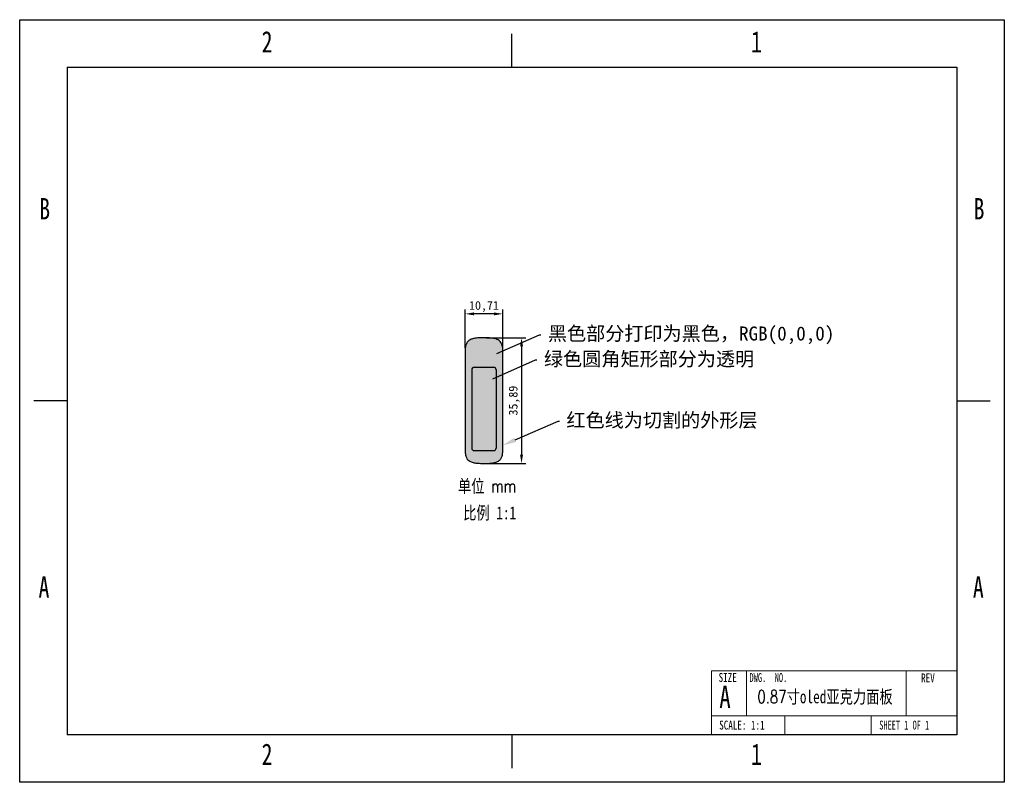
# Model space of a CAD drawing. Header units: millimetres. Extents: x -1 to 280, y -1 to 217.
import ezdxf
from ezdxf import colors
from ezdxf.entities.mleader import LeaderData, LeaderLine
from ezdxf.math import Vec2, Vec3

# ---------------------------------------------------------------- set-up
doc = ezdxf.new("R2010")
doc.units = ezdxf.units.MM
doc.header["$PDSIZE"] = -1
for name, color, linetype in [('图纸格式', 7, 'Continuous'), ('外形层', 240, 'Continuous'), ('尺寸注释', 42, 'Continuous'), ('打印层', 250, 'Continuous'), ('透明层', 100, 'Continuous')]:
    doc.layers.add(name, color=color, linetype=linetype)
doc.styles.add('SLDTEXTSTYLE0', font='TXT', dxfattribs={"width": 0.75})
doc.styles.add('SLDTEXTSTYLE1', font='TXT', dxfattribs={"width": 0.75, "bigfont": 'bigfont'})
doc.styles.add('SLDTEXTSTYLE2', font='TXT', dxfattribs={"width": 0.6875})
doc.styles.add('SLDTEXTSTYLE3', font='TXT', dxfattribs={"width": 0.694444})
doc.dimstyles.new('ISO-25', dxfattribs={"dimtxt": 2.5, "dimasz": 2.5, "dimexe": 1.25, "dimexo": 0.625, "dimtad": 1, "dimtxsty": 'Standard', "dimcen": 2.5, "dimadec": 0, "dimazin": 0, "dimtfac": 1, "dimtmove": 0, "dimatfit": 3, "dimfxl": 0, "dimarcsym": 0})

# ---------------------------------------------------------------- blocks, each defined once
blk = doc.blocks.new('*D11')
at = {"layer": 'Defpoints', "color": 0, "transparency": 16777216}
for p in [(126.34, 132.81), (126.34, 122.51), (137.05, 122.51)]:
    blk.add_point(p, dxfattribs=at)
at = {"layer": '尺寸注释', "color": 0, "lineweight": -2, "transparency": 16777216}
for p, q in [((126.34, 123.14), (126.34, 134.06)), ((134.55, 132.81), (128.84, 132.81)), ((137.05, 123.14), (137.05, 134.06))]:
    blk.add_line(p, q, dxfattribs=at)
at = {"layer": '尺寸注释', "color": 0, "transparency": 16777216}
for points in [[(128.84, 133.22), (128.84, 132.39), (126.34, 132.81)], [(134.55, 133.22), (134.55, 132.39), (137.05, 132.81)]]:
    blk.add_solid(points, dxfattribs=at)
at = {"layer": '尺寸注释', "color": 0, "transparency": 16777216, "insert": (131.7, 134.89), "char_height": 2.5, "attachment_point": 5, "rotation": 360}
blk.add_mtext('10,71', dxfattribs=at)
blk = doc.blocks.new('*D14')
at = {"layer": 'Defpoints', "color": 0, "transparency": 16777216}
for p in [(131.7, 126.01), (131.7, 90.12), (142.42, 90.12)]:
    blk.add_point(p, dxfattribs=at)
at = {"layer": '尺寸注释', "color": 0, "lineweight": -2, "transparency": 16777216}
for p, q in [((132.32, 126.01), (143.67, 126.01)), ((142.42, 123.51), (142.42, 92.62)), ((132.32, 90.12), (143.67, 90.12))]:
    blk.add_line(p, q, dxfattribs=at)
at = {"layer": '尺寸注释', "color": 0, "transparency": 16777216}
for points in [[(142.01, 123.51), (142.84, 123.51), (142.42, 126.01)], [(142.01, 92.62), (142.84, 92.62), (142.42, 90.12)]]:
    blk.add_solid(points, dxfattribs=at)
at = {"layer": '尺寸注释', "color": 0, "transparency": 16777216, "insert": (140.34, 108.06), "char_height": 2.5, "attachment_point": 5, "rotation": 90}
blk.add_mtext('35,89', dxfattribs=at)

msp = doc.modelspace()

# ---------------------------------------------------------------- hatches: boundary and pattern name
at = {"layer": '打印层'}
h = msp.add_hatch(color=256, dxfattribs=at)
h.dxf.hatch_style = 1
edge = h.paths.add_edge_path()
edge.add_spline(control_points=[(137.054, 122.513), (137.054, 122.812), (137.036, 123.134), (136.932, 123.746), (136.852, 124.037), (136.62, 124.53), (136.48, 124.738), (136.136, 125.097), (135.936, 125.249), (135.509, 125.497), (135.281, 125.594), (134.719, 125.769), (134.382, 125.825), (133.704, 125.909), (133.363, 125.935), (132.596, 125.985), (132.185, 126.01), (131.697, 126.01)], knot_values=[0, 0, 0, 0, 0.1281283, 0.1281283, 0.2455844, 0.2455844, 0.3435412, 0.3435412, 0.441498, 0.441498, 0.5394548, 0.5394548, 0.678048, 0.678048, 0.8166413, 0.8166413, 0.9999986, 0.9999986, 0.9999986, 0.9999986], degree=3, periodic=0)
edge.add_spline(control_points=[(131.697, 126.01), (131.367, 126.01), (131.071, 125.998), (130.519, 125.968), (130.258, 125.951), (129.722, 125.909), (129.45, 125.882), (128.862, 125.799), (128.546, 125.738), (127.932, 125.525), (127.636, 125.375), (127.134, 124.989), (126.924, 124.76), (126.618, 124.237), (126.517, 123.947), (126.367, 123.268), (126.341, 122.874), (126.341, 122.513)], knot_values=[0.0000014, 0.0000014, 0.0000014, 0.0000014, 0.1243917, 0.1243917, 0.2349394, 0.2349394, 0.3454871, 0.3454871, 0.4756499, 0.4756499, 0.6058127, 0.6058127, 0.7256479, 0.7256479, 0.8454831, 0.8454831, 1, 1, 1, 1], degree=3, periodic=0)
edge.add_line((126.341, 122.513), (126.341, 93.612))
edge.add_spline(control_points=[(126.341, 93.612), (126.341, 93.313), (126.359, 92.991), (126.463, 92.379), (126.543, 92.089), (126.775, 91.596), (126.915, 91.388), (127.259, 91.029), (127.459, 90.876), (127.886, 90.628), (128.114, 90.532), (128.676, 90.356), (129.013, 90.301), (129.691, 90.217), (130.032, 90.19), (130.799, 90.14), (131.21, 90.116), (131.697, 90.116)], knot_values=[0, 0, 0, 0, 0.1281283, 0.1281283, 0.2455844, 0.2455844, 0.3435412, 0.3435412, 0.441498, 0.441498, 0.5394548, 0.5394548, 0.678048, 0.678048, 0.8166413, 0.8166413, 0.9999986, 0.9999986, 0.9999986, 0.9999986], degree=3, periodic=0)
edge.add_spline(control_points=[(131.697, 90.116), (132.028, 90.116), (132.324, 90.127), (132.876, 90.158), (133.137, 90.174), (133.673, 90.217), (133.945, 90.243), (134.533, 90.327), (134.849, 90.388), (135.463, 90.601), (135.759, 90.751), (136.261, 91.136), (136.471, 91.365), (136.777, 91.889), (136.878, 92.179), (137.028, 92.858), (137.054, 93.252), (137.054, 93.612)], knot_values=[0.0000014, 0.0000014, 0.0000014, 0.0000014, 0.1243917, 0.1243917, 0.2349394, 0.2349394, 0.3454871, 0.3454871, 0.4756499, 0.4756499, 0.6058127, 0.6058127, 0.7256479, 0.7256479, 0.8454831, 0.8454831, 1, 1, 1, 1], degree=3, periodic=0)
edge.add_line((137.054, 93.612), (137.054, 115.557))
edge.add_line((137.054, 115.557), (135.187, 114.743))
edge.add_line((135.187, 114.743), (135.187, 94.497))
edge.add_arc((134.487, 94.497), 0.7, -90, 0, ccw=False)
edge.add_line((134.487, 93.797), (128.907, 93.797))
edge.add_arc((128.907, 94.497), 0.7, 180, 270, ccw=False)
edge.add_line((128.207, 94.497), (128.207, 116.877))
edge.add_arc((128.907, 116.877), 0.7, 90, 180, ccw=False)
edge.add_line((128.907, 117.577), (134.487, 117.577))
edge.add_arc((134.487, 116.877), 0.7, 0, 90, ccw=False)
edge.add_line((135.187, 116.877), (135.187, 114.743))
edge.add_line((135.187, 114.743), (137.054, 115.557))
edge.add_line((137.054, 115.557), (137.054, 122.513))
at = {"layer": '透明层'}
h = msp.add_hatch(color=256, dxfattribs=at)
h.dxf.hatch_style = 1
h.paths.add_polyline_path([(128.207, 94.497, 0.4142136), (128.907, 93.797), (134.487, 93.797, 0.4142136), (135.187, 94.497), (135.187, 116.877, 0.4142136), (134.487, 117.577), (128.907, 117.577, 0.4142136), (128.207, 116.877)])

# ---------------------------------------------------------------- linework, layer by layer
at = {"layer": '图纸格式', "linetype": 'Continuous'}
for p, q in [((139.7, 203.2), (139.7, 212.725)), ((12.7, 203.2), (12.7, 12.7)), ((12.7, 203.2), (266.7, 203.2)), ((266.7, 203.2), (266.7, 12.7)), ((12.7, 107.95), (3.175, 107.95)), ((266.7, 107.95), (276.225, 107.95)), ((266.7, 12.7), (12.7, 12.7)), ((139.7, 12.7), (139.7, 3.175))]:
    msp.add_line(p, q, dxfattribs=at)
at = {"layer": '图纸格式', "linetype": 'Continuous', "lineweight": 18}
for p, q in [((266.7, 62.594), (266.7, 12.7)), ((196.668, 30.985), (266.7, 30.985)), ((196.668, 30.985), (196.668, 12.7)), ((206.675, 30.985), (206.675, 18.107)), ((252.173, 30.985), (252.173, 18.107)), ((196.668, 18.107), (266.7, 18.107)), ((217.536, 18.107), (217.536, 12.7)), ((242.223, 18.107), (242.223, 12.7)), ((266.7, 12.7), (26.769, 12.7))]:
    msp.add_line(p, q, dxfattribs=at)
at = {"layer": '图纸格式'}
msp.add_lwpolyline([(-0.825, 216.725), (280.225, 216.725), (280.225, -0.825), (-0.825, -0.825)], close=True, dxfattribs=at)
at = {"layer": '外形层', "linetype": 'Continuous', "lineweight": 25}
for p, q in [((126.341, 122.513), (126.341, 93.612)), ((137.054, 93.612), (137.054, 122.513))]:
    msp.add_line(p, q, dxfattribs=at)
at = {"layer": '外形层', "linetype": 'Continuous'}
for points, knots in [([(131.697, 126.01), (131.367, 126.01), (131.071, 125.998), (130.519, 125.968), (130.258, 125.951), (129.722, 125.909), (129.45, 125.882), (128.862, 125.799), (128.546, 125.738), (127.932, 125.525), (127.636, 125.375), (127.134, 124.989), (126.924, 124.76), (126.618, 124.237), (126.517, 123.947), (126.367, 123.268), (126.341, 122.874), (126.341, 122.513)], [0, 0, 0, 0, 0.1243917, 0.1243917, 0.2349394, 0.2349394, 0.3454871, 0.3454871, 0.4756499, 0.4756499, 0.6058127, 0.6058127, 0.7256479, 0.7256479, 0.8454831, 0.8454831, 1, 1, 1, 1]), ([(137.054, 122.513), (137.054, 122.812), (137.036, 123.134), (136.932, 123.746), (136.852, 124.037), (136.62, 124.53), (136.48, 124.738), (136.136, 125.097), (135.936, 125.249), (135.509, 125.497), (135.281, 125.594), (134.719, 125.769), (134.382, 125.825), (133.704, 125.909), (133.363, 125.935), (132.596, 125.985), (132.185, 126.01), (131.697, 126.01)], [0, 0, 0, 0, 0.1281283, 0.1281283, 0.2455844, 0.2455844, 0.3435412, 0.3435412, 0.441498, 0.441498, 0.5394548, 0.5394548, 0.678048, 0.678048, 0.8166413, 0.8166413, 1, 1, 1, 1]), ([(126.341, 93.612), (126.341, 93.313), (126.359, 92.991), (126.463, 92.379), (126.543, 92.089), (126.775, 91.596), (126.915, 91.388), (127.259, 91.029), (127.459, 90.876), (127.886, 90.628), (128.114, 90.532), (128.676, 90.356), (129.013, 90.301), (129.691, 90.217), (130.032, 90.19), (130.799, 90.14), (131.21, 90.116), (131.697, 90.116)], [0, 0, 0, 0, 0.1281283, 0.1281283, 0.2455844, 0.2455844, 0.3435412, 0.3435412, 0.441498, 0.441498, 0.5394548, 0.5394548, 0.678048, 0.678048, 0.8166413, 0.8166413, 1, 1, 1, 1]), ([(131.697, 90.116), (132.028, 90.116), (132.324, 90.127), (132.876, 90.158), (133.137, 90.174), (133.673, 90.217), (133.945, 90.243), (134.533, 90.327), (134.849, 90.388), (135.463, 90.601), (135.759, 90.751), (136.261, 91.136), (136.471, 91.365), (136.777, 91.889), (136.878, 92.179), (137.028, 92.858), (137.054, 93.252), (137.054, 93.612)], [0, 0, 0, 0, 0.1243917, 0.1243917, 0.2349394, 0.2349394, 0.3454871, 0.3454871, 0.4756499, 0.4756499, 0.6058127, 0.6058127, 0.7256479, 0.7256479, 0.8454831, 0.8454831, 1, 1, 1, 1])]:
    msp.add_open_spline(points, degree=3, knots=knots, dxfattribs=at)
at = {"layer": '透明层', "linetype": 'Continuous', "lineweight": 25}
for p, q in [((128.207, 116.877), (128.207, 94.497)), ((128.907, 117.577), (134.487, 117.577)), ((135.187, 116.877), (135.187, 94.497)), ((128.907, 93.797), (134.487, 93.797))]:
    msp.add_line(p, q, dxfattribs=at)
for centre, start, end in [((128.907, 116.877), 90, 180), ((134.487, 116.877), 0, 90), ((128.907, 94.497), 180, 270), ((134.487, 94.497), 270, 0)]:
    msp.add_arc(centre, 0.7, start, end, dxfattribs=at)

# ---------------------------------------------------------------- texts
at = {"layer": '图纸格式', "linetype": 'Continuous', "lineweight": 0}
for s, insert, char_height, attachment_point, style in [('2', (69.789, 213.471), 6.096, 2, 'SLDTEXTSTYLE0'), ('1', (209.489, 213.471), 6.096, 2, 'SLDTEXTSTYLE0'), ('B', (6.303, 165.846), 6.096, 2, 'SLDTEXTSTYLE0'), ('B', (273.003, 165.846), 6.096, 2, 'SLDTEXTSTYLE0'), ('A', (6.107, 57.896), 6.096, 2, 'SLDTEXTSTYLE0'), ('A', (272.807, 57.896), 6.096, 2, 'SLDTEXTSTYLE0'), ('SIZE', (198.68, 30.358), 2.54, 1, 'SLDTEXTSTYLE0'), ('DWG.  NO.', (207.481, 30.323), 2.54, 1, 'SLDTEXTSTYLE3'), ('REV', (256.485, 30.223), 2.54, 1, 'SLDTEXTSTYLE0'), ('A', (198.88, 26.724), 6.35, 1, 'SLDTEXTSTYLE0'), ('{\\Ftxt,bigfont|c134;0.87\\fSimSun|b0|i0|c134|p2;寸oled亚克力面板}', (229.057, 25.423), 3.70417, 2, 'SLDTEXTSTYLE1'), ('SCALE: 1:1', (198.849, 16.765), 2.54, 1, 'SLDTEXTSTYLE0'), ('SHEET 1 OF 1', (244.531, 16.773), 2.54, 1, 'SLDTEXTSTYLE2'), ('2', (69.789, 10.229), 6.096, 2, 'SLDTEXTSTYLE0'), ('1', (209.489, 10.229), 6.096, 2, 'SLDTEXTSTYLE0')]:
    msp.add_mtext(s, dxfattribs=dict(at, insert=insert, char_height=char_height, attachment_point=attachment_point, style=style))
at = {"layer": '尺寸注释', "linetype": 'Continuous', "lineweight": 0, "char_height": 3.70417, "attachment_point": 2, "style": 'SLDTEXTSTYLE1'}
for s, insert in [('{\\fSimSun|b0|i0|c134|p2;单位 \\Ftxt,bigfont|c134;mm}', (132.567, 85.511)), ('{\\fSimSun|b0|i0|c134|p2;比例 1:1}', (133.318, 77.881))]:
    msp.add_mtext(s, dxfattribs=dict(at, insert=insert))

# ---------------------------------------------------------------- dimensions: what is measured, and where the dimension line sits
at = {"layer": '尺寸注释'}
for p1, p2, distance, picture, middle in [((137.054, 122.513), (126.341, 122.513), -10.292, '*D11', (131.697, 134.888)), ((131.697, 126.01), (131.697, 90.116), 10.724, '*D14', (140.339, 108.063))]:
    dim = msp.add_aligned_dim(p1=p1, p2=p2, distance=distance, dimstyle='ISO-25', dxfattribs=at)
    dim.commit()
    dim.dimension.update_dxf_attribs({"geometry": picture, "text_midpoint": middle})

# ---------------------------------------------------------------- leaders
ml = msp.add_multileader_mtext('Standard', dxfattribs=at)
ml.set_content('{\\fSimSun|b0|i0|c134|p2;黑色部分打印为黑色，RGB(0,0,0)}', color=256)
ml.set_leader_properties()
ml.build(insert=Vec2(0, 0))
ml.multileader.update_dxf_attribs({"text_right_attachment_type": 6, "dogleg_length": 0.36})
ctx = ml.context
ctx.base_point, ctx.plane_origin = Vec3(147.942, 126.87), Vec3(131.662, 119.933)
ctx.right_attachment = 6
notes = []
notes.append((ctx, [(0, (1, 1, 0), (147.582, 126.87), (1, 0), 0.36, [(0, [(131.662, 119.933)], 0, [])])]))
ctx.mtext.insert, ctx.mtext.flow_direction = Vec3(149.942, 129.206), 5
ml = msp.add_multileader_mtext('Standard', dxfattribs=at)
ml.set_content('{\\fSimSun|b0|i0|c134|p2;绿色圆角矩形部分为透明}', color=256)
ml.set_leader_properties()
ml.build(insert=Vec2(0, 0))
ml.multileader.update_dxf_attribs({"text_right_attachment_type": 6, "dogleg_length": 0.36})
ctx = ml.context
ctx.base_point, ctx.plane_origin = Vec3(146.811, 119.652), Vec3(130.532, 112.714)
ctx.right_attachment = 6
notes.append((ctx, [(0, (1, 1, 0), (146.451, 119.652), (1, 0), 0.36, [(0, [(130.532, 112.714)], 0, [])])]))
ctx.mtext.insert, ctx.mtext.flow_direction = Vec3(148.811, 121.954), 5
ml = msp.add_multileader_mtext('Standard', dxfattribs=at)
ml.set_content('{\\fSimSun|b0|i0|c134|p2;红色线为切割的外形层}', color=256)
ml.set_leader_properties()
ml.build(insert=Vec2(0, 0))
ml.multileader.update_dxf_attribs({"text_right_attachment_type": 6, "dogleg_length": 0.36})
ctx = ml.context
ctx.base_point, ctx.plane_origin = Vec3(153.234, 102.198), Vec3(136.954, 95.261)
ctx.right_attachment = 6
notes.append((ctx, [(0, (1, 1, 0), (152.874, 102.198), (1, 0), 0.36, [(0, [(136.954, 95.261)], 0, [])])]))
ctx.mtext.insert, ctx.mtext.flow_direction = Vec3(155.234, 104.489), 5
for ctx, leaders in notes:
    for number, flags, end, landing, length, lines in leaders:
        leader = LeaderData()
        leader.index, (leader.has_last_leader_line, leader.has_dogleg_vector, leader.attachment_direction) = number, flags
        leader.last_leader_point, leader.dogleg_vector, leader.dogleg_length = Vec3(end), Vec3(landing), length
        for number, points, colour, breaks in lines:
            line = LeaderLine()
            line.index, line.vertices, line.color, line.breaks = number, Vec3.list(points), colors.encode_raw_color(colour), breaks
            leader.lines.append(line)
        ctx.leaders.append(leader)

doc.saveas('drawing.dxf')
